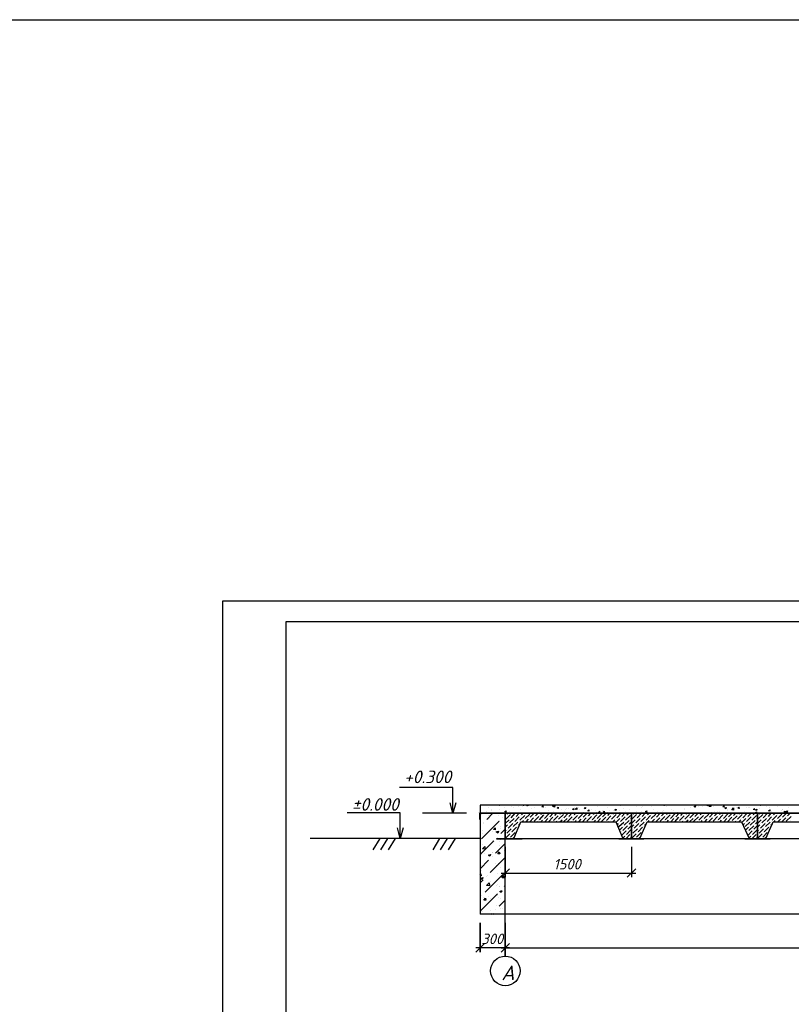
# Model space of a CAD drawing. Extents: x -119078 to 1619993, y 264752 to 340742.
# Tile 126 of 220: x 748372 to 766730, y 317316 to 340742. Entities that reach past the tile are written whole.
import ezdxf

# ---------------------------------------------------------------- set-up
doc = ezdxf.new("R2010")
doc.units = 0
doc.header["$MEASUREMENT"] = 0
doc.linetypes.add('CONTI', pattern=[0])
doc.layers.get('0').update_dxf_attribs({"color": 250, "linetype": 'CONTI'})
for name, color, linetype in [('PDF _Геометрия', 250, 'Continuous'), ('PDF _Текст', 7, 'Continuous'), ('Ярлык', 1, 'Continuous')]:
    doc.layers.add(name, color=color, linetype=linetype)
doc.styles.add('ISO', font='times.ttf')
doc.styles.add('PDF ISOCPEUR Italic', font='isocpeui.ttf')

msp = doc.modelspace()

# ---------------------------------------------------------------- linework, layer by layer
at = {"color": 3}
msp.add_lwpolyline([(919564.339, 264752.208), (-119077.586, 264752.208), (-119077.586, 340741.932), (919564.339, 340741.932)], close=True, dxfattribs=at)
at = {"layer": 'PDF _Геометрия', "color": 7, "lineweight": -3}
msp.add_line((768158.75, 319460.742), (759325.67, 319460.742), dxfattribs=at)
at = {"layer": 'PDF _Геометрия', "lineweight": -3}
msp.add_lwpolyline([(753204.302, 297220.374), (753204.302, 326913.75), (816197.944, 326913.75), (816197.944, 297220.374)], dxfattribs=at)
at = {"layer": 'PDF _Геометрия', "lineweight": 30}
msp.add_lwpolyline([(754702.941, 297715.687), (815702.631, 297715.687), (815702.631, 326418.437), (754702.941, 326418.437)], close=True, dxfattribs=at)
at = {"layer": 'PDF _Геометрия', "color": 7, "lineweight": -3}
for points in [[(758675.323, 321861.105), (758675.323, 322108.761), (758675.323, 322477.071), (757411.64, 322477.071)], [(758745.174, 322108.761), (758675.323, 321861.105), (758611.821, 322108.761)], [(757424.34, 321257.839), (757424.34, 321511.846), (757424.34, 321873.805), (756160.657, 321873.805)], [(759287.569, 321873.805), (759287.569, 321873.805)], [(759005.531, 321861.105), (757957.754, 321861.105)], [(759465.373, 321867.455), (759312.969, 321867.455), (759312.969, 321721.401), (759319.319, 321721.401)], [(759319.319, 321727.752), (759319.319, 321727.752)], [(759922.585, 319460.742), (759922.585, 321861.105), (759325.67, 321861.105), (759325.67, 319460.742)], [(759325.67, 321727.752), (759325.67, 321842.055)], [(759344.72, 321861.105), (759459.023, 321861.105)], [(759459.023, 321867.455), (759459.023, 321867.455)], [(757494.192, 321511.846), (757424.34, 321257.839), (757360.838, 321511.846)], [(759325.67, 321257.839), (755282.434, 321257.839)], [(756938.007, 321257.839), (756772.903, 320991.132)], [(757122.162, 321257.839), (756957.058, 320991.132)], [(757306.317, 321257.839), (757141.213, 320991.132)], [(758360.444, 321257.839), (758201.69, 320991.132)], [(758544.599, 321257.839), (758379.495, 320991.132)], [(758728.754, 321257.839), (758563.65, 320991.132)], [(760125.79, 321257.839), (762723.008, 321257.839)], [(763123.069, 321257.839), (765726.636, 321257.839)], [(766126.697, 321257.839), (768723.915, 321257.839)]]:
    msp.add_lwpolyline(points, dxfattribs=at)
for points in [[(776026.605, 321657.9), (776026.605, 322057.96), (759325.67, 322057.96), (759325.67, 321861.105), (776026.605, 321861.105), (774928.026, 321861.105), (774928.026, 321257.839), (775124.881, 321257.839), (775302.686, 321657.9)], [(762551.554, 321657.9), (762723.008, 321257.839), (762926.213, 321257.839), (762926.213, 321861.105), (759922.585, 321861.105), (759922.585, 321257.839), (760125.79, 321257.839), (760297.245, 321657.9)], [(765548.832, 321657.9), (765726.636, 321257.839), (765923.492, 321257.839), (765923.492, 321861.105), (762926.213, 321861.105), (762926.213, 321257.839), (763123.069, 321257.839), (763300.873, 321657.9)], [(768552.46, 321657.9), (768723.915, 321257.839), (768927.12, 321257.839), (768927.12, 321861.105), (765923.492, 321861.105), (765923.492, 321257.839), (766126.697, 321257.839), (766298.151, 321657.9)], [(759725.73, 321257.839), (760322.646, 321257.839), (760322.646, 321245.139), (759725.73, 321245.139)], [(762627.756, 321257.839), (763224.671, 321257.839), (763224.671, 321245.139), (762627.756, 321245.139)], [(765625.034, 321257.839), (766228.3, 321257.839), (766228.3, 321245.139), (765625.034, 321245.139)]]:
    msp.add_lwpolyline(points, close=True, dxfattribs=at)
at = {"layer": 'PDF _Геометрия', "color": 8, "lineweight": -3, "true_color": 0x767676}
for points in [[(759478.074, 321911.906), (759478.074, 321911.906)], [(759522.525, 322045.26), (759522.525, 322045.26)], [(759522.525, 322000.809), (759522.525, 322000.809)], [(759605.077, 321943.657), (759605.077, 321943.657)], [(759605.077, 321924.607), (759605.077, 321924.607)], [(759782.882, 322038.91), (759782.882, 322038.91)], [(759795.582, 322038.91), (759795.582, 322038.91)], [(759795.582, 321950.007), (759795.582, 321950.007)], [(759897.185, 321994.459), (759897.185, 321994.459)], [(760036.888, 321905.556), (760036.888, 321905.556)], [(760068.639, 322026.209), (760068.639, 322026.209)], [(760113.09, 321994.459), (760113.09, 321994.459)], [(760195.642, 322045.26), (760195.642, 322045.26)], [(760240.093, 322013.509), (760240.093, 322013.509)], [(760297.245, 321943.657), (760297.245, 321943.657)], [(760335.346, 322013.509), (760335.346, 322013.509)], [(760348.046, 322057.96), (760367.097, 322051.61), (760367.097, 322057.96)], [(760455.999, 322057.96), (760462.349, 322038.91), (760430.598, 322045.26), (760443.299, 322057.96)], [(760436.949, 322038.91), (760436.949, 322038.91)], [(760557.602, 321975.408), (760557.602, 321975.408)], [(760608.403, 322000.809), (760608.403, 322000.809)], [(760621.103, 321880.156), (760621.103, 321880.156)], [(760646.504, 321861.105), (760678.255, 321873.805), (760671.905, 321861.105)], [(760748.107, 321892.856), (760748.107, 321892.856)], [(760817.959, 322013.509), (760817.959, 322013.509)], [(760881.46, 321988.108), (760881.46, 321988.108)], [(760944.962, 321918.257), (760944.962, 321918.257)], [(761040.214, 322038.91), (761091.016, 322032.56), (761084.665, 322057.96)], [(761046.564, 322038.91), (761065.615, 322057.96)], [(761065.615, 321892.856), (761065.615, 321892.856)], [(761071.965, 321880.156), (761071.965, 321880.156)], [(761078.315, 322045.26), (761078.315, 322045.26)], [(761148.167, 321981.758), (761148.167, 321981.758)], [(761192.618, 321975.408), (761160.867, 321981.758), (761186.268, 322007.159), (761186.268, 321975.408)], [(761262.47, 321962.708), (761262.47, 321962.708)], [(761332.322, 321911.906), (761332.322, 321911.906)], [(761357.723, 321943.657), (761357.723, 321943.657)], [(761389.473, 321981.758), (761389.473, 321981.758)], [(761421.224, 321969.058), (761421.224, 321969.058)], [(761579.978, 322007.159), (761579.978, 322007.159)], [(761592.679, 321950.007), (761592.679, 321950.007)], [(761656.18, 321994.459), (761656.18, 321994.459)], [(761694.281, 321956.358), (761694.281, 321956.358)], [(761776.834, 321886.506), (761776.834, 321886.506)], [(761853.035, 321981.758), (761853.035, 321981.758)], [(761903.837, 322045.26), (761903.837, 322045.26)], [(761954.638, 322045.26), (761954.638, 322045.26)], [(761967.338, 321943.657), (761967.338, 321943.657)], [(762075.291, 321937.307), (762075.291, 321937.307)], [(762087.992, 321886.506), (762087.992, 321886.506)], [(762113.392, 322019.859), (762113.392, 322019.859)], [(762164.194, 321911.906), (762170.544, 321861.105), (762126.093, 321867.455), (762170.544, 321911.906)], [(762234.045, 321930.957), (762234.045, 321930.957)], [(762367.399, 321988.108), (762367.399, 321988.108)], [(762367.399, 321886.506), (762367.399, 321886.506)], [(762373.749, 322057.96), (762373.749, 322057.96)], [(762411.85, 321930.957), (762411.85, 321930.957)], [(762507.103, 321924.607), (762507.103, 321924.607)], [(762538.853, 321950.007), (762538.853, 321950.007)], [(762621.406, 321861.105), (762640.456, 321880.156), (762646.806, 321861.105)], [(762634.106, 321924.607), (762634.106, 321924.607)], [(762665.857, 322038.91), (762665.857, 322038.91)], [(762729.358, 321975.408), (762729.358, 321975.408)], [(762780.16, 321911.906), (762780.16, 321911.906)], [(762888.112, 321956.358), (762888.112, 321956.358)], [(763046.867, 321899.206), (763046.867, 321899.206)], [(763053.217, 322013.509), (763053.217, 322013.509)], [(763154.819, 321994.459), (763154.819, 321994.459)], [(763154.819, 321911.906), (763154.819, 321911.906)], [(763180.22, 322032.56), (763180.22, 322032.56)], [(763319.924, 321886.506), (763319.924, 321886.506)], [(763370.725, 322057.96), (763370.725, 322057.96)], [(763415.176, 322026.209), (763415.176, 322026.209)], [(763453.277, 321962.708), (763453.277, 321962.708)], [(763554.88, 321899.206), (763554.88, 321899.206)], [(763592.981, 321873.805), (763592.981, 321873.805)], [(763662.833, 321892.856), (763662.833, 321892.856)], [(763681.883, 321918.257), (763681.883, 321918.257)], [(763700.934, 322057.96), (763713.634, 322051.61), (763713.634, 322057.96)], [(763751.735, 322013.509), (763751.735, 322013.509)], [(763878.738, 321943.657), (763878.738, 321943.657)], [(763929.54, 321930.957), (763929.54, 321930.957)], [(763993.041, 321861.105), (764024.792, 321880.156)], [(764018.442, 321861.105), (764024.792, 321873.805)], [(764069.243, 322051.61), (764069.243, 322051.61)], [(764189.896, 321962.708), (764189.896, 321962.708)], [(764196.247, 321981.758), (764196.247, 321981.758)], [(764323.25, 322000.809), (764323.25, 322000.809)], [(764342.3, 322045.26), (764342.3, 322045.26)], [(764450.253, 322038.91), (764443.903, 322007.159), (764418.502, 322026.209), (764456.603, 322038.91)], [(764443.903, 322000.809), (764443.903, 322000.809)], [(764520.105, 322026.209), (764520.105, 322026.209)], [(764615.357, 322032.56), (764615.357, 322032.56)], [(764710.61, 322038.91), (764710.61, 322038.91)], [(764761.411, 322057.96), (764761.411, 322038.91), (764736.011, 322045.26), (764748.711, 322057.96)], [(764812.213, 322057.96), (764818.563, 322019.859), (764774.112, 322026.209), (764799.512, 322057.96)], [(764831.263, 321886.506), (764831.263, 321886.506)], [(764882.064, 322019.859), (764882.064, 322019.859)], [(764913.815, 321911.906), (764913.815, 321911.906)], [(764964.617, 321905.556), (764964.617, 321905.556)], [(765021.768, 321911.906), (765021.768, 321911.906)], [(765155.122, 322007.159), (765155.122, 322007.159)], [(765212.273, 321962.708), (765212.273, 321962.708)], [(765218.623, 321937.307), (765218.623, 321937.307)], [(765345.627, 321950.007), (765345.627, 321950.007)], [(765428.179, 321994.459), (765428.179, 321994.459)], [(765472.63, 321969.058), (765472.63, 321969.058)], [(765485.33, 321975.408), (765485.33, 321975.408)], [(765504.381, 322013.509), (765504.381, 322013.509)], [(765593.283, 322051.61), (765593.283, 322051.61)], [(765625.034, 321899.206), (765625.034, 321899.206)], [(765663.135, 321994.459), (765663.135, 321994.459)], [(765701.236, 321988.108), (765701.236, 321988.108)], [(765745.687, 322007.159), (765745.687, 322007.159)], [(765821.889, 321823.004), (765859.99, 321861.105), (765853.64, 321861.105), (765898.091, 321899.206), (765898.091, 321861.105)], [(765847.29, 321975.408), (765853.64, 321943.657), (765828.239, 321950.007), (765853.64, 321975.408)], [(765859.99, 322045.26), (765859.99, 322045.26)], [(765910.791, 321956.358), (765904.441, 321930.957), (765879.04, 321943.657), (765910.791, 321962.708)], [(765923.492, 321950.007), (765923.492, 321950.007)], [(765967.943, 321975.408), (765967.943, 321975.408)], [(765986.993, 322038.91), (765986.993, 322038.91)], [(765993.343, 321873.805), (765993.343, 321873.805)], [(765999.694, 322038.91), (765999.694, 322038.91)], [(766113.997, 322051.61), (766113.997, 322051.61)], [(766133.047, 322032.56), (766133.047, 322032.56)], [(766171.148, 321880.156), (766171.148, 321880.156)], [(766221.949, 322000.809), (766221.949, 322000.809)], [(766241, 321962.708), (766241, 321962.708)], [(766260.05, 321911.906), (766260.05, 321911.906)], [(766406.104, 322019.859), (766406.104, 322019.859)], [(766495.006, 321918.257), (766495.006, 321918.257)], [(766514.057, 322057.96), (766514.057, 322057.96)], [(766514.057, 321950.007), (766514.057, 321950.007)], [(766520.407, 321943.657), (766520.407, 321943.657)], [(766622.01, 321937.307), (766622.01, 321937.307)], [(766672.811, 322007.159), (766672.811, 322007.159)], [(766710.912, 321880.156), (766710.912, 321880.156)], [(759351.07, 321823.004), (759351.07, 321823.004)], [(759357.42, 321251.489), (759782.882, 321670.6)], [(759484.424, 321715.051), (759630.478, 321861.105)], [(759516.175, 321721.401), (759516.175, 321721.401)], [(759528.875, 321803.954), (759528.875, 321803.954)], [(759541.575, 321740.452), (759541.575, 321740.452)], [(759757.481, 321810.304), (759757.481, 321810.304)], [(759776.531, 321867.455), (759776.531, 321867.455)], [(759795.582, 321689.651), (759795.582, 321689.651)], [(759865.434, 321753.152), (759865.434, 321753.152)], [(759922.585, 321708.701), (759922.585, 321708.701)], [(759922.585, 321619.799), (760017.838, 321708.701)], [(759935.286, 321721.401), (760049.588, 321835.704)], [(759947.986, 321823.004), (759947.986, 321823.004)], [(759967.036, 321842.055), (759986.087, 321861.105)], [(760024.188, 321632.499), (760138.491, 321740.452)], [(760036.888, 321734.102), (760036.888, 321734.102)], [(760062.289, 321753.152), (760163.891, 321861.105)], [(760068.639, 321854.755), (760068.639, 321854.755)], [(760113.09, 321543.597), (760227.393, 321651.55)], [(760125.79, 321638.849), (760125.79, 321638.849)], [(760151.191, 321664.25), (760259.144, 321778.553)], [(760163.891, 321765.853), (760163.891, 321765.853)], [(760182.942, 321784.903), (760252.794, 321861.105)], [(760252.794, 321676.95), (760252.794, 321676.95)], [(760271.844, 321696.001), (760386.147, 321810.304)], [(760284.545, 321797.603), (760284.545, 321797.603)], [(760309.945, 321823.004), (760348.046, 321861.105)], [(760322.646, 321657.9), (760354.396, 321689.651)], [(760373.447, 321708.701), (760373.447, 321708.701)], [(760398.848, 321734.102), (760506.8, 321842.055)], [(760405.198, 321835.704), (760405.198, 321835.704)], [(760417.898, 321657.9), (760475.05, 321721.401)], [(760430.598, 321854.755), (760436.949, 321861.105)], [(760500.45, 321740.452), (760500.45, 321740.452)], [(760506.8, 321657.9), (760595.703, 321753.152)], [(760519.501, 321765.853), (760614.753, 321861.105)], [(760608.403, 321676.95), (760722.706, 321784.903)], [(760621.103, 321778.553), (760621.103, 321778.553)], [(760646.504, 321797.603), (760703.656, 321861.105)], [(760646.504, 321861.105), (760646.504, 321861.105)], [(760684.605, 321657.9), (760690.955, 321664.25)], [(760710.006, 321689.651), (760710.006, 321689.651)], [(760735.406, 321708.701), (760843.359, 321823.004)], [(760741.757, 321810.304), (760741.757, 321810.304)], [(760767.157, 321835.704), (760792.558, 321861.105)], [(760773.507, 321657.9), (760811.608, 321696.001)], [(760837.009, 321721.401), (760837.009, 321721.401)], [(760856.06, 321740.452), (760970.362, 321854.755)], [(760862.41, 321657.9), (760938.612, 321734.102)], [(760868.76, 321842.055), (760868.76, 321842.055)], [(760951.312, 321657.9), (761059.265, 321765.853)], [(760957.662, 321753.152), (760957.662, 321753.152)], [(760983.063, 321778.553), (761065.615, 321861.105)], [(761046.564, 321664.25), (761046.564, 321664.25)], [(761071.965, 321689.651), (761179.918, 321797.603)], [(761078.315, 321784.903), (761078.315, 321784.903)], [(761103.716, 321810.304), (761154.517, 321861.105)], [(761135.467, 321657.9), (761148.167, 321676.95)], [(761173.568, 321696.001), (761173.568, 321696.001)], [(761192.618, 321721.401), (761306.921, 321835.704)], [(761205.319, 321823.004), (761205.319, 321823.004)], [(761224.369, 321842.055), (761243.42, 321861.105)], [(761224.369, 321657.9), (761275.17, 321708.701)], [(761294.221, 321734.102), (761294.221, 321734.102)], [(761313.271, 321657.9), (761395.824, 321740.452)], [(761319.622, 321753.152), (761421.224, 321861.105)], [(761325.972, 321854.755), (761325.972, 321854.755)], [(761408.524, 321664.25), (761516.477, 321778.553)], [(761421.224, 321765.853), (761421.224, 321765.853)], [(761440.275, 321784.903), (761510.127, 321861.105)], [(761510.127, 321676.95), (761510.127, 321676.95)], [(761529.177, 321696.001), (761643.48, 321810.304)], [(761541.877, 321797.603), (761541.877, 321797.603)], [(761560.928, 321823.004), (761605.379, 321861.105)], [(761579.978, 321657.9), (761611.729, 321689.651)], [(761630.78, 321708.701), (761630.78, 321708.701)], [(761656.18, 321734.102), (761764.133, 321842.055)], [(761662.531, 321835.704), (761662.531, 321835.704)], [(761675.231, 321657.9), (761732.382, 321721.401)], [(761687.931, 321854.755), (761694.281, 321861.105)], [(761757.783, 321740.452), (761757.783, 321740.452)], [(761764.133, 321657.9), (761853.035, 321753.152)], [(761776.834, 321765.853), (761872.086, 321861.105)], [(761865.736, 321676.95), (761980.039, 321784.903)], [(761878.436, 321778.553), (761878.436, 321778.553)], [(761897.487, 321861.105), (761897.487, 321861.105)], [(761903.837, 321797.603), (761960.988, 321861.105)], [(761941.938, 321657.9), (761948.288, 321664.25)], [(761967.338, 321689.651), (761967.338, 321689.651)], [(761992.739, 321708.701), (762100.692, 321823.004)], [(761999.089, 321810.304), (761999.089, 321810.304)], [(762024.49, 321835.704), (762049.891, 321861.105)], [(762030.84, 321657.9), (762068.941, 321696.001)], [(762094.342, 321721.401), (762094.342, 321721.401)], [(762113.392, 321740.452), (762227.695, 321854.755)], [(762119.742, 321657.9), (762189.594, 321734.102)], [(762126.093, 321842.055), (762126.093, 321842.055)], [(762208.645, 321657.9), (762316.598, 321765.853)], [(762214.995, 321753.152), (762214.995, 321753.152)], [(762240.396, 321778.553), (762322.948, 321861.105)], [(762303.897, 321664.25), (762303.897, 321664.25)], [(762329.298, 321689.651), (762437.251, 321797.603)], [(762335.648, 321784.903), (762335.648, 321784.903)], [(762361.049, 321810.304), (762411.85, 321861.105)], [(762392.8, 321657.9), (762405.5, 321676.95)], [(762430.901, 321696.001), (762430.901, 321696.001)], [(762449.951, 321721.401), (762564.254, 321835.704)], [(762462.651, 321823.004), (762462.651, 321823.004)], [(762481.702, 321842.055), (762500.752, 321861.105)], [(762481.702, 321657.9), (762532.503, 321708.701)], [(762551.554, 321734.102), (762551.554, 321734.102)], [(762557.904, 321645.199), (762653.156, 321740.452)], [(762576.954, 321753.152), (762678.557, 321861.105)], [(762583.305, 321854.755), (762583.305, 321854.755)], [(762627.756, 321543.597), (762742.059, 321651.55)], [(762640.456, 321638.849), (762640.456, 321638.849)], [(762665.857, 321664.25), (762773.809, 321778.553)], [(762678.557, 321765.853), (762678.557, 321765.853)], [(762697.608, 321784.903), (762767.459, 321861.105)], [(762754.759, 321575.348), (762869.062, 321689.651)], [(762767.459, 321676.95), (762767.459, 321676.95)], [(762786.51, 321696.001), (762900.813, 321810.304)], [(762799.21, 321797.603), (762799.21, 321797.603)], [(762818.261, 321823.004), (762862.712, 321861.105)], [(762875.412, 321607.098), (762926.213, 321657.9)], [(762888.112, 321708.701), (762888.112, 321708.701)], [(762913.513, 321734.102), (762926.213, 321746.802)], [(762919.863, 321835.704), (762919.863, 321835.704)], [(762926.213, 321619.799), (763015.116, 321708.701)], [(762938.914, 321721.401), (763046.867, 321835.704)], [(762945.264, 321823.004), (762945.264, 321823.004)], [(762970.665, 321842.055), (762983.365, 321861.105)], [(763027.816, 321632.499), (763135.769, 321740.452)], [(763040.516, 321734.102), (763040.516, 321734.102)], [(763059.567, 321753.152), (763167.52, 321861.105)], [(763072.267, 321854.755), (763072.267, 321854.755)], [(763116.718, 321543.597), (763231.021, 321651.55)], [(763129.419, 321638.849), (763129.419, 321638.849)], [(763148.469, 321664.25), (763262.772, 321778.553)], [(763161.17, 321765.853), (763161.17, 321765.853)], [(763180.22, 321784.903), (763256.422, 321861.105)], [(763250.072, 321676.95), (763250.072, 321676.95)], [(763275.473, 321696.001), (763383.425, 321810.304)], [(763281.823, 321797.603), (763281.823, 321797.603)], [(763307.223, 321823.004), (763345.324, 321861.105)], [(763326.274, 321657.9), (763351.675, 321689.651)], [(763377.075, 321708.701), (763377.075, 321708.701)], [(763396.126, 321734.102), (763510.429, 321842.055)], [(763408.826, 321835.704), (763408.826, 321835.704)], [(763415.176, 321657.9), (763472.328, 321721.401)], [(763427.877, 321854.755), (763434.227, 321861.105)], [(763497.728, 321740.452), (763497.728, 321740.452)], [(763504.079, 321657.9), (763599.331, 321753.152)], [(763523.129, 321765.853), (763612.031, 321861.105)], [(763612.031, 321676.95), (763719.984, 321784.903)], [(763618.382, 321778.553), (763618.382, 321778.553)], [(763643.782, 321797.603), (763707.284, 321861.105)], [(763681.883, 321657.9), (763688.233, 321664.25)], [(763713.634, 321689.651), (763713.634, 321689.651)], [(763732.684, 321708.701), (763846.987, 321823.004)], [(763745.385, 321810.304), (763745.385, 321810.304)], [(763764.435, 321835.704), (763796.186, 321861.105)], [(763777.136, 321657.9), (763808.886, 321696.001)], [(763834.287, 321721.401), (763834.287, 321721.401)], [(763859.688, 321867.455), (763859.688, 321867.455)], [(763859.688, 321740.452), (763967.641, 321854.755)], [(763866.038, 321842.055), (763866.038, 321842.055)], [(763866.038, 321657.9), (763935.89, 321734.102)], [(763954.94, 321657.9), (764056.543, 321765.853)], [(763954.94, 321753.152), (763954.94, 321753.152)], [(763980.341, 321778.553), (764062.893, 321861.105)], [(763993.041, 321861.105), (763993.041, 321861.105)], [(764050.193, 321664.25), (764050.193, 321664.25)], [(764069.243, 321689.651), (764183.546, 321797.603)], [(764081.944, 321784.903), (764081.944, 321784.903)], [(764100.994, 321810.304), (764151.795, 321861.105)], [(764132.745, 321657.9), (764151.795, 321676.95)], [(764170.846, 321696.001), (764170.846, 321696.001)], [(764196.247, 321721.401), (764304.199, 321835.704)], [(764202.597, 321823.004), (764202.597, 321823.004)], [(764221.647, 321657.9), (764272.449, 321708.701)], [(764227.997, 321842.055), (764240.698, 321861.105)], [(764297.849, 321734.102), (764297.849, 321734.102)], [(764310.55, 321657.9), (764393.102, 321740.452)], [(764316.9, 321753.152), (764424.853, 321861.105)], [(764329.6, 321854.755), (764329.6, 321854.755)], [(764405.802, 321664.25), (764520.105, 321778.553)], [(764418.502, 321765.853), (764418.502, 321765.853)], [(764437.553, 321784.903), (764513.755, 321861.105)], [(764507.405, 321676.95), (764507.405, 321676.95)], [(764532.805, 321696.001), (764640.758, 321810.304)], [(764539.156, 321797.603), (764539.156, 321797.603)], [(764564.556, 321823.004), (764602.657, 321861.105)], [(764583.607, 321657.9), (764609.007, 321689.651)], [(764615.357, 321861.105), (764615.357, 321861.105)], [(764634.408, 321708.701), (764634.408, 321708.701)], [(764653.458, 321734.102), (764767.761, 321842.055)], [(764666.159, 321835.704), (764666.159, 321835.704)], [(764672.509, 321657.9), (764729.66, 321721.401)], [(764685.209, 321854.755), (764691.559, 321861.105)], [(764704.26, 321867.455), (764704.26, 321867.455)], [(764704.26, 321867.455), (764704.26, 321867.455)], [(764755.061, 321740.452), (764755.061, 321740.452)], [(764761.411, 321657.9), (764856.664, 321753.152)], [(764780.462, 321765.853), (764869.364, 321861.105)], [(764869.364, 321676.95), (764977.317, 321784.903)], [(764875.714, 321778.553), (764875.714, 321778.553)], [(764901.115, 321797.603), (764964.617, 321861.105)], [(764939.216, 321657.9), (764945.566, 321664.25)], [(764970.967, 321689.651), (764970.967, 321689.651)], [(764990.017, 321708.701), (765104.32, 321823.004)], [(765002.718, 321810.304), (765002.718, 321810.304)], [(765021.768, 321835.704), (765053.519, 321861.105)], [(765034.468, 321657.9), (765066.219, 321696.001)], [(765091.62, 321721.401), (765091.62, 321721.401)], [(765117.021, 321740.452), (765224.973, 321854.755)], [(765123.371, 321842.055), (765123.371, 321842.055)], [(765123.371, 321657.9), (765193.223, 321734.102)], [(765212.273, 321657.9), (765313.876, 321765.853)], [(765212.273, 321753.152), (765212.273, 321753.152)], [(765237.674, 321778.553), (765320.226, 321861.105)], [(765307.526, 321664.25), (765307.526, 321664.25)], [(765326.576, 321689.651), (765440.879, 321797.603)], [(765339.276, 321784.903), (765339.276, 321784.903)], [(765358.327, 321810.304), (765409.128, 321861.105)], [(765390.078, 321657.9), (765409.128, 321676.95)], [(765428.179, 321696.001), (765428.179, 321696.001)], [(765453.579, 321721.401), (765561.532, 321835.704)], [(765459.93, 321823.004), (765459.93, 321823.004)], [(765478.98, 321657.9), (765529.781, 321708.701)], [(765485.33, 321842.055), (765498.031, 321861.105)], [(765548.832, 321734.102), (765548.832, 321734.102)], [(765555.182, 321645.199), (765650.434, 321740.452)], [(765574.232, 321753.152), (765682.185, 321861.105)], [(765586.933, 321854.755), (765586.933, 321854.755)], [(765631.384, 321543.597), (765745.687, 321651.55)], [(765644.084, 321638.849), (765644.084, 321638.849)], [(765663.135, 321664.25), (765777.438, 321778.553)], [(765675.835, 321765.853), (765675.835, 321765.853)], [(765694.886, 321784.903), (765771.088, 321861.105)], [(765752.037, 321575.348), (765866.34, 321689.651)], [(765764.737, 321676.95), (765764.737, 321676.95)], [(765790.138, 321696.001), (765898.091, 321810.304)], [(765796.488, 321797.603), (765796.488, 321797.603)], [(765879.04, 321607.098), (765923.492, 321657.9)], [(765891.741, 321708.701), (765891.741, 321708.701)], [(765910.791, 321734.102), (765923.492, 321746.802)], [(765923.492, 321835.704), (765923.492, 321835.704)], [(765923.492, 321619.799), (766012.394, 321708.701)], [(765936.192, 321721.401), (766050.495, 321835.704)], [(765948.892, 321823.004), (765948.892, 321823.004)], [(765967.943, 321842.055), (765986.993, 321861.105)], [(766025.094, 321632.499), (766139.397, 321740.452)], [(766037.795, 321734.102), (766037.795, 321734.102)], [(766056.845, 321753.152), (766164.798, 321861.105)], [(766069.545, 321854.755), (766069.545, 321854.755)], [(766113.997, 321543.597), (766228.3, 321651.55)], [(766126.697, 321638.849), (766126.697, 321638.849)], [(766152.098, 321664.25), (766260.05, 321778.553)], [(766158.448, 321765.853), (766158.448, 321765.853)], [(766183.848, 321784.903), (766253.7, 321861.105)], [(766253.7, 321676.95), (766253.7, 321676.95)], [(766272.751, 321696.001), (766387.054, 321810.304)], [(766285.451, 321797.603), (766285.451, 321797.603)], [(766304.502, 321823.004), (766342.603, 321861.105)], [(766323.552, 321657.9), (766348.953, 321689.651)], [(766374.353, 321708.701), (766374.353, 321708.701)], [(766399.754, 321734.102), (766507.707, 321842.055)], [(766406.104, 321835.704), (766406.104, 321835.704)], [(766412.454, 321657.9), (766475.956, 321721.401)], [(766431.505, 321854.755), (766437.855, 321861.105)], [(766495.006, 321740.452), (766495.006, 321740.452)], [(766507.707, 321657.9), (766596.609, 321753.152)], [(766520.407, 321765.853), (766615.66, 321861.105)], [(766609.309, 321676.95), (766723.612, 321784.903)], [(766622.01, 321778.553), (766622.01, 321778.553)], [(766641.06, 321797.603), (766704.562, 321861.105)], [(766685.511, 321657.9), (766685.511, 321664.25)], [(766710.912, 321689.651), (766710.912, 321689.651)], [(759338.37, 321441.994), (759338.37, 321441.994)], [(759376.471, 321461.045), (759376.471, 321461.045)], [(759395.521, 321632.499), (759395.521, 321632.499)], [(759401.872, 321626.149), (759401.872, 321626.149)], [(759611.427, 321422.944), (759611.427, 321422.944)], [(759782.882, 321435.644), (759782.882, 321435.644)], [(759820.983, 321537.247), (759820.983, 321537.247)], [(759820.983, 321505.496), (759820.983, 321505.496)], [(759820.983, 321378.492), (759922.585, 321480.095)], [(759922.585, 321530.896), (759979.737, 321588.048)], [(759922.585, 321441.994), (759947.986, 321461.045)], [(759960.686, 321384.843), (760068.639, 321492.795)], [(759967.036, 321486.445), (759967.036, 321486.445)], [(759992.437, 321505.496), (760106.74, 321619.799)], [(760005.137, 321607.098), (760005.137, 321607.098)], [(760049.588, 321295.94), (760163.891, 321403.893)], [(760081.339, 321416.593), (760195.642, 321530.896)], [(760094.04, 321518.196), (760094.04, 321518.196)], [(760182.942, 321429.294), (760182.942, 321429.294)], [(760208.343, 321448.344), (760208.343, 321454.694)], [(760214.693, 321549.947), (760214.693, 321549.947)], [(760240.093, 321575.348), (760278.194, 321613.449)], [(762583.305, 321581.698), (762621.406, 321619.799)], [(762640.456, 321461.045), (762710.308, 321530.896)], [(762665.857, 321397.543), (762678.557, 321403.893)], [(762691.257, 321334.041), (762799.21, 321441.994)], [(762697.608, 321429.294), (762697.608, 321429.294)], [(762723.008, 321448.344), (762830.961, 321562.647)], [(762729.358, 321549.947), (762729.358, 321549.947)], [(762811.91, 321359.442), (762919.863, 321473.745)], [(762818.261, 321461.045), (762818.261, 321461.045)], [(762843.661, 321486.445), (762926.213, 321568.997)], [(762856.362, 321588.048), (762856.362, 321588.048)], [(762926.213, 321530.896), (762983.365, 321588.048)], [(762926.213, 321441.994), (762945.264, 321461.045)], [(762957.964, 321384.843), (763072.267, 321492.795)], [(762970.665, 321486.445), (762970.665, 321486.445)], [(762989.715, 321505.496), (763104.018, 321619.799)], [(763002.415, 321607.098), (763002.415, 321607.098)], [(763046.867, 321295.94), (763161.17, 321403.893)], [(763084.968, 321416.593), (763192.92, 321530.896)], [(763091.318, 321518.196), (763091.318, 321518.196)], [(763180.22, 321429.294), (763180.22, 321429.294)], [(763205.621, 321448.344), (763211.971, 321454.694)], [(763218.321, 321549.947), (763218.321, 321549.947)], [(763237.372, 321575.348), (763281.823, 321613.449)], [(765580.583, 321581.698), (765618.684, 321619.799)], [(765637.734, 321461.045), (765707.586, 321530.896)], [(765663.135, 321397.543), (765675.835, 321403.893)], [(765694.886, 321334.041), (765796.488, 321441.994)], [(765694.886, 321429.294), (765694.886, 321429.294)], [(765720.286, 321448.344), (765834.589, 321562.647)], [(765732.987, 321549.947), (765732.987, 321549.947)], [(765809.189, 321359.442), (765923.492, 321473.745)], [(765821.889, 321461.045), (765821.889, 321461.045)], [(765840.939, 321486.445), (765923.492, 321568.997)], [(765853.64, 321588.048), (765853.64, 321588.048)], [(765923.492, 321530.896), (765980.643, 321588.048)], [(765923.492, 321441.994), (765948.892, 321461.045)], [(765961.593, 321384.843), (766069.545, 321492.795)], [(765967.943, 321486.445), (765967.943, 321486.445)], [(765993.343, 321505.496), (766107.646, 321619.799)], [(766006.044, 321607.098), (766006.044, 321607.098)], [(766050.495, 321295.94), (766158.448, 321403.893)], [(766082.246, 321416.593), (766196.549, 321530.896)], [(766094.946, 321518.196), (766094.946, 321518.196)], [(766183.848, 321429.294), (766183.848, 321429.294)], [(766202.899, 321448.344), (766209.249, 321454.694)], [(766215.599, 321549.947), (766215.599, 321549.947)], [(766241, 321575.348), (766279.101, 321613.449)], [(759325.67, 320876.829), (759655.878, 321207.038)], [(759389.171, 321378.492), (759389.171, 321378.492)], [(759617.777, 321207.038), (759617.777, 321207.038)], [(759738.43, 321289.59), (759738.43, 321289.59)], [(759776.531, 321181.637), (759776.531, 321181.637)], [(759814.632, 321232.439), (759814.632, 321232.439)], [(759922.585, 321257.839), (760036.888, 321372.142)], [(759935.286, 321359.442), (759935.286, 321359.442)], [(760024.188, 321270.54), (760024.188, 321270.54)], [(760062.289, 321397.543), (760062.289, 321397.543)], [(760106.74, 321257.839), (760125.79, 321283.24)], [(762723.008, 321270.54), (762767.459, 321314.991)], [(762786.51, 321340.391), (762786.51, 321340.391)], [(762799.21, 321257.839), (762888.112, 321353.092)], [(762900.813, 321270.54), (762926.213, 321295.94)], [(762913.513, 321372.142), (762913.513, 321372.142)], [(762926.213, 321257.839), (763040.516, 321372.142)], [(762938.914, 321359.442), (762938.914, 321359.442)], [(763027.816, 321270.54), (763027.816, 321270.54)], [(763059.567, 321397.543), (763059.567, 321397.543)], [(763104.018, 321257.839), (763129.419, 321283.24)], [(765720.286, 321270.54), (765764.737, 321314.991)], [(765790.138, 321340.391), (765790.138, 321340.391)], [(765796.488, 321257.839), (765891.741, 321353.092)], [(765898.091, 321270.54), (765923.492, 321295.94)], [(765910.791, 321372.142), (765910.791, 321372.142)], [(765923.492, 321257.839), (766037.795, 321372.142)], [(765936.192, 321359.442), (765936.192, 321359.442)], [(766025.094, 321270.54), (766025.094, 321270.54)], [(766056.845, 321397.543), (766056.845, 321397.543)], [(766107.646, 321257.839), (766126.697, 321283.24)], [(759344.72, 321010.183), (759344.72, 321010.183)], [(759382.821, 321124.486), (759382.821, 321124.486)], [(759459.023, 321029.233), (759459.023, 321029.233)], [(759693.979, 320914.93), (759922.585, 321143.536)], [(759789.232, 321086.385), (759789.232, 321086.385)], [(759865.434, 321016.533), (759865.434, 321016.533)], [(759897.185, 320965.732), (759897.185, 320965.732)], [(759325.67, 320540.27), (759528.875, 320743.476)], [(759370.121, 320870.479), (759370.121, 320870.479)], [(759420.922, 320902.23), (759420.922, 320902.23)], [(759573.326, 320883.179), (759560.626, 320838.728), (759522.525, 320864.129), (759579.676, 320883.179)], [(759528.875, 320838.728), (759528.875, 320838.728)], [(759566.976, 320451.368), (759922.585, 320806.977)], [(759611.427, 320927.631), (759611.427, 320927.631)], [(759611.427, 320826.028), (759611.427, 320826.028)], [(759617.777, 320927.631), (759617.777, 320927.631)], [(759763.831, 320927.631), (759763.831, 320927.631)], [(759363.771, 320616.472), (759363.771, 320616.472)], [(759370.121, 320495.819), (759370.121, 320495.819)], [(759408.222, 320629.173), (759408.222, 320629.173)], [(759700.329, 320667.274), (759700.329, 320667.274)], [(759713.03, 320629.173), (759713.03, 320629.173)], [(759757.481, 320673.624), (759757.481, 320673.624)], [(759814.632, 320572.021), (759814.632, 320572.021)], [(759325.67, 320394.217), (759344.72, 320419.617), (759351.07, 320368.816), (759325.67, 320368.816)], [(759325.67, 320203.712), (759401.872, 320279.914)], [(759351.07, 320362.466), (759351.07, 320362.466)], [(759446.323, 319987.806), (759865.434, 320406.917)], [(759484.424, 320362.466), (759484.424, 320362.466)], [(759497.124, 320368.816), (759497.124, 320368.816)], [(759566.976, 320235.463), (759566.976, 320235.463)], [(759744.781, 320419.617), (759744.781, 320419.617)], [(759338.37, 320044.958), (759338.37, 320044.958)], [(759344.72, 320108.459), (759344.72, 320108.459)], [(759725.73, 320133.86), (759725.73, 320133.86)], [(759738.43, 320165.611), (759738.43, 320165.611)], [(759776.531, 320127.51), (759776.531, 320127.51)], [(759782.882, 320121.16), (759782.882, 320121.16)], [(759846.383, 320019.557), (759827.333, 319975.106), (759795.582, 320000.506), (759846.383, 320025.907)], [(759820.983, 320025.907), (759820.983, 320025.907)], [(759903.535, 320114.809), (759922.585, 320133.86)], [(759325.67, 319530.594), (759738.43, 319943.355)], [(759332.02, 319854.453), (759332.02, 319854.453)], [(759357.42, 319898.904), (759357.42, 319898.904)], [(759414.572, 319848.102), (759414.572, 319848.102)], [(759522.525, 319873.503), (759522.525, 319873.503)], [(759579.676, 319829.052), (759579.676, 319829.052)], [(759732.08, 319911.604), (759732.08, 319911.604)], [(759770.181, 319854.453), (759770.181, 319854.453)], [(759782.882, 319651.247), (759922.585, 319797.301)], [(759820.983, 319835.402), (759820.983, 319835.402)], [(759370.121, 319530.594), (759370.121, 319530.594)], [(759376.471, 319530.594), (759376.471, 319530.594)], [(759566.976, 319555.995), (759566.976, 319555.995)], [(759693.979, 319562.345), (759693.979, 319562.345)], [(759719.38, 319663.948), (759719.38, 319663.948)], [(759814.632, 319606.796), (759814.632, 319606.796)], [(759859.084, 319594.096), (759859.084, 319594.096)], [(759592.377, 319460.742), (759611.427, 319479.793)], [(759636.828, 319460.742), (759662.228, 319473.443)], [(759655.878, 319460.742), (759662.228, 319467.092)]]:
    msp.add_lwpolyline(points, dxfattribs=at)
for points in [[(759947.986, 321918.257), (759941.636, 321886.506), (759916.235, 321905.556)], [(760817.959, 322038.91), (760824.309, 322007.159), (760792.558, 322013.509)], [(761103.716, 322038.91), (761097.366, 322007.159), (761071.965, 322026.209)], [(761548.228, 321975.408), (761554.578, 321943.657), (761522.827, 321950.007)], [(761630.78, 321950.007), (761586.329, 321956.358), (761624.43, 321994.459)], [(761833.985, 322000.809), (761827.635, 321969.058), (761802.234, 321988.108)], [(761910.187, 321943.657), (761916.537, 321911.906), (761891.136, 321918.257)], [(762278.497, 321911.906), (762284.847, 321880.156), (762253.096, 321886.506)], [(762564.254, 321956.358), (762557.904, 321924.607), (762532.503, 321943.657)], [(763294.523, 321918.257), (763288.173, 321886.506), (763262.772, 321905.556)], [(765123.371, 322038.91), (765129.721, 322007.159), (765097.97, 322013.509)], [(765180.522, 322000.809), (765174.172, 321969.058), (765148.771, 321988.108)], [(765358.327, 321937.307), (765313.876, 321943.657), (765351.977, 321988.108)], [(765485.33, 322007.159), (765491.68, 321975.408), (765459.93, 321981.758)], [(766215.599, 321943.657), (766221.949, 321911.906), (766190.199, 321918.257)], [(766577.559, 321911.906), (766583.909, 321880.156), (766552.158, 321886.506)], [(766641.06, 321918.257), (766634.71, 321886.506), (766609.309, 321905.556)], [(759681.279, 321518.196), (759687.629, 321467.395), (759643.178, 321473.745)], [(759763.831, 321435.644), (759744.781, 321391.193), (759706.68, 321416.593)], [(759446.323, 321003.833), (759382.821, 321016.533), (759439.973, 321073.684)], [(759782.882, 320940.331), (759795.582, 320895.88), (759751.131, 320895.88)], [(759389.171, 320330.715), (759376.471, 320286.264), (759338.37, 320311.665)], [(759890.834, 320368.816), (759897.185, 320324.365), (759852.733, 320324.365)], [(759547.925, 320133.86), (759478.074, 320146.56), (759541.575, 320210.062)], [(759452.673, 319841.752), (759459.023, 319797.301), (759414.572, 319797.301)]]:
    msp.add_lwpolyline(points, close=True, dxfattribs=at)
at = {"layer": 'PDF _Геометрия', "color": 251, "lineweight": -3, "true_color": 0x535353}
for points in [[(759922.585, 321060.984), (759922.585, 320343.415)], [(762926.213, 321060.984), (762926.213, 320343.415)], [(760024.188, 320540.27), (759827.333, 320343.415)], [(762824.611, 320343.415), (763027.816, 320540.27)], [(759827.333, 320438.668), (763027.816, 320438.668)], [(759922.585, 318559.019), (759922.585, 319257.537), (759922.585, 318457.416)], [(760024.188, 318660.621), (759224.067, 318660.621)], [(759827.333, 318660.621), (778026.907, 318660.621)]]:
    msp.add_lwpolyline(points, dxfattribs=at)
at = {"layer": 'PDF _Геометрия', "color": 1, "lineweight": -3}
for points in [[(759922.585, 319086.082), (759922.585, 319460.742)], [(759922.585, 318959.079), (759922.585, 318959.079)], [(759922.585, 318457.416), (759922.585, 318832.076)]]:
    msp.add_lwpolyline(points, dxfattribs=at)
at = {"layer": 'PDF _Геометрия', "color": 251, "lineweight": -3, "true_color": 0x535353}
for points in [[(759325.67, 318559.019), (759325.67, 319257.537)], [(759427.272, 318762.224), (759224.067, 318559.019)], [(760024.188, 318762.224), (759827.333, 318559.019)]]:
    msp.add_lwpolyline(points, close=True, dxfattribs=at)
at = {"layer": 'PDF _Геометрия', "color": 1, "lineweight": -3}
msp.add_circle((759925.761, 318111.332), 352.434, dxfattribs=at)
at = {"layer": 'PDF _Геометрия', "color": 7, "lineweight": -3}
msp.add_arc((759347.894, 321845.23), 15.875, 89.9974162, 180.0025879, dxfattribs=at)

# ---------------------------------------------------------------- texts
at = {"layer": 'PDF _Текст', "lineweight": 30, "attachment_point": 7, "style": 'PDF ISOCPEUR Italic'}
for s, insert, char_height in [('+0.300', (757519.592, 322576.868), 299.9961), ('±0.000', (756274.96, 321921.522), 299.9961), ('А', (759830.07, 317889.508), 349.994)]:
    msp.add_mtext(s, dxfattribs=dict(at, insert=insert, char_height=char_height))
at = {"layer": 'PDF _Текст', "color": 251, "lineweight": 30, "true_color": 0x535353, "char_height": 249.9972, "attachment_point": 7, "style": 'PDF ISOCPEUR Italic'}
for s, insert in [('1500', (761071.086, 320525.053)), ('300', (759354.967, 318748.896))]:
    msp.add_mtext(s, dxfattribs=dict(at, insert=insert))
at = {"layer": 'Ярлык', "color": 165, "lineweight": 50, "char_height": 253.56783, "attachment_point": 1, "style": 'ISO'}
for s, insert, width in [('\\pi5485.19957;{\\fISOCPEUR|b0|i1|c204|p34;\\H2.7606x;\\C167;\\c8277566;ООО  \\fISOCPEUR|b0|i1|c0|p34;"UNIVER  PRO STILE"\\fISOCPEUR|b1|i1|c204|p34;\\Q15;\\T1.25; \\fArial|b1|i0|c204|p34;\\H0.36224x;\\T1.15;   \\fArial|b0|i0|c204|p34;\\T1;          }', (-90957.556, 325671.286), 25625.47242), ('\\pi5485.19957;{\\fISOCPEUR|b0|i1|c204|p34;\\H2.7606x;\\C167;\\c8277566;ООО  \\fISOCPEUR|b0|i1|c0|p34;"UNIVER  PRO STILE"\\fISOCPEUR|b1|i1|c204|p34;\\Q15;\\T1.25; \\fArial|b1|i0|c204|p34;\\H0.36224x;\\T1.15;   \\fArial|b0|i0|c204|p34;\\T1;          }', (-41908.934, 325671.286), 25625.47242), ('{\\C167;\\c8277566;             \\P\\P\\pi6540.45083;\\fISOCPEUR|b0|i1|c204|p34;\\H0.98593x;Лицензия  \\fISOCPEUR|b0|i1|c0|p34;№ 072193 \\fISOCPEUR|b0|i1|c204|p34;от \\fISOCPEUR|b0|i1|c0|p34;3 \\fISOCPEUR|b0|i1|c204|p34;апреля \\fISOCPEUR|b0|i1|c0|p34;202\\fISOCPEUR|b0|i1|c204|p34;3г\\fISOCPEUR|b0|i1|c0|p34;. \\P\\pi2223.49782;\\fISOCPEUR|b0|i1|c204|p34;Министерство строительства и жилищно-коммунального хозяйства Республики Узбекистан}', (-89126.802, 324659.709), 19682.04146), ('{\\C167;\\c8277566;             \\P\\P\\pi6540.45083;\\fISOCPEUR|b0|i1|c204|p34;\\H0.98593x;Лицензия  \\fISOCPEUR|b0|i1|c0|p34;№ 072193 \\fISOCPEUR|b0|i1|c204|p34;от \\fISOCPEUR|b0|i1|c0|p34;3 \\fISOCPEUR|b0|i1|c204|p34;апреля \\fISOCPEUR|b0|i1|c0|p34;202\\fISOCPEUR|b0|i1|c204|p34;3г\\fISOCPEUR|b0|i1|c0|p34;. \\P\\pi2223.49782;\\fISOCPEUR|b0|i1|c204|p34;Министерство строительства и жилищно-коммунального хозяйства Республики Узбекистан}', (-40078.181, 324659.709), 19682.04146)]:
    msp.add_mtext(s, dxfattribs=dict(at, insert=insert, width=width))

doc.saveas('drawing.dxf')
